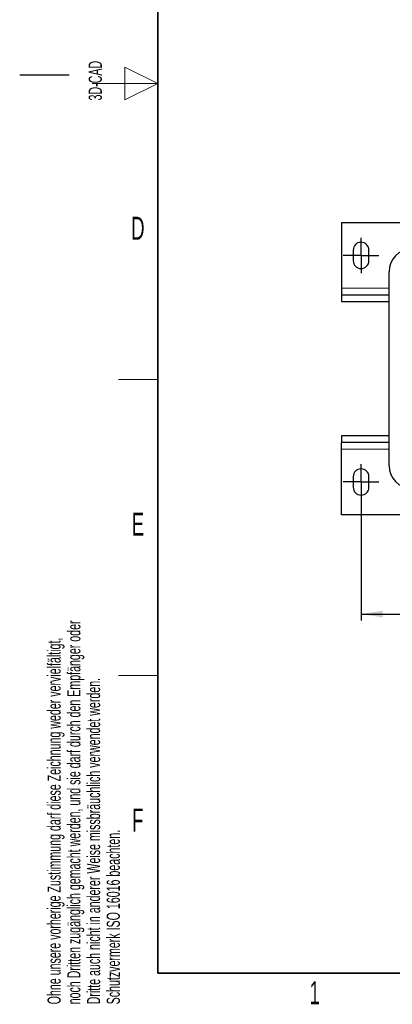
# Model space of a CAD drawing. Header units: millimetres. Extents: x 5 to 418, y 2 to 292.
# Tile 1 of 43: x 5 to 62, y 7 to 157. Entities that reach past the tile are written whole.
import ezdxf

# ---------------------------------------------------------------- set-up
doc = ezdxf.new("R2010")
doc.units = ezdxf.units.MM
doc.layers.add('SLD-0', color=7, linetype='Continuous')
doc.styles.add('SLDTEXTSTYLE0', font='TXT', dxfattribs={"width": 0.605})
doc.dimstyles.new('SLDDIMSTYLE0', dxfattribs={"dimtxt": 3.5, "dimasz": 3.302, "dimexe": 0, "dimexo": 0.0625, "dimgap": 0.875, "dimtad": 1, "dimlfac": 2, "dimrnd": 1e-09, "dimzin": 12, "dimdsep": 46, "dimtxsty": 'SLDTEXTSTYLE0', "dimsah": 1, "dimcen": 0.09, "dimadec": 0, "dimazin": 3, "dimtfac": 1, "dimtofl": 0, "dimtmove": 0, "dimatfit": 3, "dimfxl": 1, "dimfrac": 2, "dimtolj": 1, "dimtzin": 12, "dimarcsym": 0})

# ---------------------------------------------------------------- blocks, each defined once
blk = doc.blocks.new('_D_4')
at = {"layer": 'SLD-0'}
for p, q in [((56.91, 83.96), (56.91, 65.58)), ((139.91, 83.96), (139.91, 65.58)), ((56.91, 66.58), (139.91, 66.58))]:
    blk.add_line(p, q, dxfattribs=at)
for points in [[(56.91, 66.58), (60.21, 66.07), (60.21, 67.09)], [(139.91, 66.58), (136.61, 67.09), (136.61, 66.07)]]:
    blk.add_solid(points, dxfattribs=at)
at = {"layer": 'SLD-0', "insert": (94.4, 71.09), "char_height": 3.5, "attachment_point": 1, "style": 'SLDTEXTSTYLE0'}
blk.add_mtext('166', dxfattribs=at)
blk = doc.blocks.new('SW_CENTERMARKSYMBOL_2')
at = {"layer": 'SLD-0', "color": 0}
for p, q in [((0, 1.5), (0, 2.7)), ((0, 0), (0, 1.5)), ((-1.5, 0), (-2.7, 0)), ((0, 0), (-1.5, 0)), ((0, 0), (0, -1.5)), ((0, 0), (1.5, 0)), ((1.5, 0), (2.7, 0)), ((0, -1.5), (0, -2.7))]:
    blk.add_line(p, q, dxfattribs=at)
blk = doc.blocks.new('SW_CENTERMARKSYMBOL_3')
at = {"layer": 'SLD-0', "color": 0}
for p, q in [((0, 1.5), (0, 2.7)), ((0, 0), (0, 1.5)), ((-1.5, 0), (-2.7, 0)), ((0, 0), (-1.5, 0)), ((0, 0), (0, -1.5)), ((0, 0), (1.5, 0)), ((1.5, 0), (2.7, 0)), ((0, -1.5), (0, -2.7))]:
    blk.add_line(p, q, dxfattribs=at)
blk = doc.blocks.new('SW_CENTERMARKSYMBOL_4')
at = {"layer": 'SLD-0', "color": 0}
for p, q in [((0, 1.5), (0, 2.7)), ((0, 0), (0, 1.5)), ((-1.5, 0), (-2.7, 0)), ((0, 0), (-1.5, 0)), ((0, 0), (0, -1.5)), ((0, 0), (1.5, 0)), ((1.5, 0), (2.7, 0)), ((0, -1.5), (0, -2.7))]:
    blk.add_line(p, q, dxfattribs=at)

msp = doc.modelspace()

# ---------------------------------------------------------------- linework, layer by layer
at = {"color": 7, "linetype": 'Continuous', "lineweight": 25}
for p, q in [((53.9085, 126.114), (53.9085, 116.114)), ((53.9085, 126.114), (67.1585, 126.114)), ((55.7085, 121.914), (55.7085, 120.314)), ((58.1085, 120.314), (58.1085, 121.914)), ((61.1585, 89.139), (61.1585, 118.639)), ((53.9085, 116.114), (53.9085, 115.114)), ((53.9085, 115.114), (53.9085, 114.114)), ((53.9085, 115.114), (61.1585, 115.114)), ((53.9085, 114.114), (61.1585, 114.114)), ((53.9085, 93.664), (53.9085, 92.664)), ((61.1585, 93.664), (53.9085, 93.664)), ((61.1585, 92.664), (53.9085, 92.664)), ((53.9085, 91.664), (53.9085, 92.664)), ((53.9085, 81.664), (53.9085, 91.664)), ((55.7085, 87.464), (55.7085, 85.864)), ((58.1085, 85.864), (58.1085, 87.464)), ((142.9085, 81.664), (53.9085, 81.664))]:
    msp.add_line(p, q, dxfattribs=at)
at = {"color": 7, "linetype": 'Continuous', "lineweight": 18}
for p, q in [((53.9085, 116.114), (61.1585, 116.114)), ((61.1585, 91.664), (53.9085, 91.664))]:
    msp.add_line(p, q, dxfattribs=at)
at = {"color": 7, "linetype": 'Continuous', "lineweight": 25}
for centre, radius, start, end in [((56.9085, 121.914), 1.2, 0, 180), ((64.6585, 118.639), 3.5, 92.292443, 180), ((56.9085, 120.314), 1.2, 180, 0), ((56.9085, 87.464), 1.2, 0, 180), ((64.6585, 89.139), 3.5, 180, 267.707557), ((56.9085, 85.864), 1.2, 180, 0)]:
    msp.add_arc(centre, radius, start, end, dxfattribs=at)
at = {"layer": 'SLD-0', "lineweight": 35}
for p, q in [((26, 282.5), (26, 12)), ((26, 12), (408, 12))]:
    msp.add_line(p, q, dxfattribs=at)
at = {"layer": 'SLD-0', "color": 7, "linetype": 'Continuous', "lineweight": 18}
for p, q in [((26, 147.25), (21, 149.75)), ((21, 149.75), (21, 144.75)), ((16, 147.25), (26, 147.25)), ((21, 144.75), (26, 147.25))]:
    msp.add_line(p, q, dxfattribs=at)
at = {"layer": 'SLD-0'}
msp.add_line((12.5, 148.5), (5, 148.5), dxfattribs=at)
at = {"layer": 'SLD-0', "lineweight": 18}
for p, q in [((20, 102.25), (26, 102.25)), ((20, 57.25), (26, 57.25))]:
    msp.add_line(p, q, dxfattribs=at)

# ---------------------------------------------------------------- block references
at = {"layer": 'SLD-0'}
for name, p in [('SW_CENTERMARKSYMBOL_4', (56.9085, 121.114)), ('SW_CENTERMARKSYMBOL_2', (56.9085, 86.664)), ('SW_CENTERMARKSYMBOL_3', (56.9085, 86.664))]:
    msp.add_blockref(name, p, dxfattribs=at)

# ---------------------------------------------------------------- texts
at = {"layer": 'SLD-0', "char_height": 2, "attachment_point": 1, "rotation": 90, "style": 'SLDTEXTSTYLE0'}
for s, insert in [('3D-CAD', (15.4939, 144.6806)), ('noch Dritten zugänglich gemacht werden, und sie darf durch den Empfänger oder', (12.2299, 7.2381)), ('Ohne unsere vorherige Zustimmung darf diese Zeichnung weder vervielfältigt,', (9.2299, 7.2381)), ('Dritte auch nicht in anderer Weise missbräuchlich verwendet werden.', (15.2299, 7.2381)), ('Schutzvermerk ISO 16016 beachten.', (18.2299, 7.2381))]:
    msp.add_mtext(s, dxfattribs=dict(at, insert=insert))
at = {"layer": 'SLD-0', "char_height": 3.5, "attachment_point": 2, "style": 'SLDTEXTSTYLE0'}
for s, insert in [('D', (22.9597, 127.0011)), ('E', (22.9816, 82.0011)), ('F', (22.9536, 37.0011)), ('1', (49.8527, 10.743))]:
    msp.add_mtext(s, dxfattribs=dict(at, insert=insert))

# ---------------------------------------------------------------- dimensions: what is measured, and where the dimension line sits
at = {"layer": 'SLD-0'}
dim = msp.add_linear_dim(base=(139.9085, 66.5777), p1=(56.9085, 83.964), p2=(139.9085, 83.964), dimstyle='SLDDIMSTYLE0', dxfattribs=at)
dim.commit()
dim.dimension.update_dxf_attribs({"geometry": '_D_4', "text_midpoint": (98.4085, 66.5777), "dimtype": 160})

doc.saveas('drawing.dxf')
